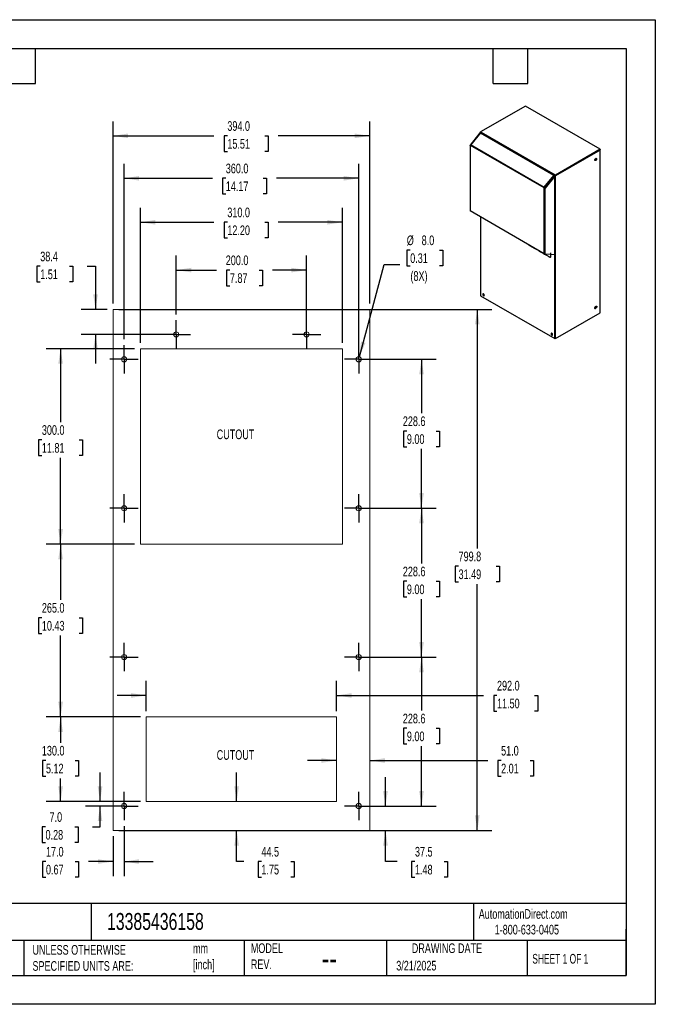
# Model space of a CAD drawing. Header units: millimetres. Extents: x 0 to 1956, y 0 to 1511.
# Tile 2 of 2: x 980 to 1956, y 0 to 1511. Entities that reach past the tile are written whole.
import ezdxf

# ---------------------------------------------------------------- set-up
doc = ezdxf.new("R2010")
doc.units = ezdxf.units.MM
doc.header["$LTSCALE"] = 7
doc.linetypes.add('CENTERX2', pattern=[20.32, 12.7, -2.54, 2.54, -2.54])
doc.layers.add('CENTER', color=40, linetype='CENTERX2')
doc.layers.add('DIMENSIONS', color=140, linetype='Continuous', lineweight=25)
doc.layers.add('TEXT', color=140, linetype='Continuous', lineweight=25)
doc.styles.add('SLDTEXTSTYLE0', font='TXT', dxfattribs={"width": 0.7})
doc.styles.add('SLDTEXTSTYLE1', font='TXT', dxfattribs={"width": 0.65})
doc.dimstyles.new('SLDDIMSTYLE0', dxfattribs={"dimtxt": 15.106055, "dimasz": 23.114, "dimexe": 0, "dimexo": 0.0625, "dimgap": 3.776514, "dimtad": 0, "dimtih": 1, "dimtoh": 1, "dimdec": 1, "dimrnd": 1e-09, "dimzin": 12, "dimdsep": 46, "dimtxsty": 'SLDTEXTSTYLE0', "dimsah": 1, "dimcen": 0.09, "dimadec": 0, "dimazin": 3, "dimtfac": 1, "dimtdec": 1, "dimtofl": 0, "dimtmove": 0, "dimatfit": 3, "dimfxl": 0, "dimfrac": 2, "dimtolj": 1, "dimtzin": 12, "dimarcsym": 0})
doc.dimstyles.new('SLDDIMSTYLE1', dxfattribs={"dimtxt": 15.106055, "dimasz": 23.114, "dimexe": 0, "dimexo": 0.0625, "dimgap": 3.776514, "dimtad": 0, "dimtih": 1, "dimtoh": 1, "dimdec": 1, "dimrnd": 1e-09, "dimzin": 4, "dimdsep": 46, "dimtxsty": 'SLDTEXTSTYLE0', "dimsah": 1, "dimcen": 0.09, "dimadec": 0, "dimazin": 1, "dimtfac": 1, "dimtdec": 1, "dimtofl": 0, "dimtmove": 0, "dimatfit": 3, "dimfxl": 0, "dimfrac": 2, "dimtolj": 1, "dimtzin": 12, "dimarcsym": 0})
doc.dimstyles.new('SLDDIMSTYLE2', dxfattribs={"dimtxt": 15.106055, "dimasz": 23.114, "dimexe": 0, "dimexo": 0.0625, "dimgap": 3.776514, "dimtad": 0, "dimtih": 1, "dimtoh": 1, "dimdec": 1, "dimrnd": 1e-09, "dimzin": 4, "dimdsep": 46, "dimtxsty": 'SLDTEXTSTYLE0', "dimsah": 1, "dimcen": 0, "dimadec": 0, "dimazin": 1, "dimtfac": 1, "dimtdec": 1, "dimtofl": 0, "dimtmove": 0, "dimatfit": 3, "dimfxl": 0, "dimfrac": 2, "dimtolj": 1, "dimtzin": 12, "dimarcsym": 0})
doc.dimstyles.new('SLDDIMSTYLE3', dxfattribs={"dimtxt": 15.106055, "dimasz": 23.114, "dimexe": 0, "dimexo": 0.0625, "dimgap": 3.776514, "dimtad": 0, "dimtih": 1, "dimtoh": 1, "dimdec": 1, "dimrnd": 1e-09, "dimzin": 12, "dimdsep": 46, "dimtxsty": 'SLDTEXTSTYLE0', "dimsah": 1, "dimcen": 0.09, "dimadec": 0, "dimazin": 3, "dimtfac": 1, "dimtdec": 1, "dimtmove": 0, "dimatfit": 0, "dimfxl": 0, "dimfrac": 2, "dimtolj": 1, "dimtzin": 12, "dimarcsym": 0})
doc.dimstyles.new('SLDDIMSTYLE4', dxfattribs={"dimtxt": 15.106055, "dimasz": 23.114, "dimexe": 0, "dimexo": 0.0625, "dimgap": 3.776514, "dimtad": 0, "dimtih": 1, "dimtoh": 1, "dimdec": 1, "dimrnd": 1e-09, "dimzin": 4, "dimdsep": 46, "dimtxsty": 'SLDTEXTSTYLE0', "dimsah": 1, "dimcen": 0.09, "dimadec": 0, "dimazin": 1, "dimtfac": 1, "dimtdec": 1, "dimtmove": 0, "dimatfit": 0, "dimfxl": 0, "dimfrac": 2, "dimtolj": 1, "dimtzin": 12, "dimarcsym": 0})

# ---------------------------------------------------------------- blocks, each defined once
blk = doc.blocks.new('_D')
at = {"layer": 'DIMENSIONS'}
for p, q in [((1132.5, 1066.6), (1704.9, 1066.6)), ((1682.7, 1066.6), (1682.7, 699.8)), ((1653.9, 672.4), (1648.9, 672.4)), ((1648.9, 672.4), (1648.9, 648.4)), ((1711.4, 672.4), (1716.5, 672.4)), ((1716.5, 672.4), (1716.5, 648.4)), ((1648.9, 648.4), (1653.9, 648.4)), ((1682.7, 266.8), (1682.7, 645)), ((1716.5, 648.4), (1711.4, 648.4)), ((1132.5, 266.8), (1704.9, 266.8))]:
    blk.add_line(p, q, dxfattribs=at)
for points in [[(1682.7, 1066.6), (1679.1, 1043.5), (1686.2, 1043.5)], [(1682.7, 266.8), (1686.2, 289.9), (1679.1, 289.9)]]:
    blk.add_solid(points, dxfattribs=at)
at = {"layer": 'DIMENSIONS', "char_height": 14.82, "attachment_point": 1, "style": 'SLDTEXTSTYLE0'}
for s, insert in [('799.8', (1653.9, 694.9)), ('31.49', (1653.9, 667.5))]:
    blk.add_mtext(s, dxfattribs=dict(at, insert=insert))
blk = doc.blocks.new('_D_1')
at = {"layer": 'DIMENSIONS'}
for p, q in [((1123.7, 1075.5), (1123.7, 1355.3)), ((1517.7, 1075.5), (1517.7, 1355.3)), ((1123.7, 1333), (1278.6, 1333)), ((1299.1, 1333), (1294, 1333)), ((1294, 1333), (1294, 1309)), ((1356.6, 1333), (1361.6, 1333)), ((1361.6, 1333), (1361.6, 1309)), ((1517.7, 1333), (1377, 1333)), ((1294, 1309), (1299.1, 1309)), ((1361.6, 1309), (1356.6, 1309))]:
    blk.add_line(p, q, dxfattribs=at)
for points in [[(1123.7, 1333), (1146.8, 1329.5), (1146.8, 1336.6)], [(1517.7, 1333), (1494.5, 1336.6), (1494.5, 1329.5)]]:
    blk.add_solid(points, dxfattribs=at)
at = {"layer": 'DIMENSIONS', "char_height": 14.82, "attachment_point": 1, "style": 'SLDTEXTSTYLE0'}
for s, insert in [('394.0', (1299.1, 1355.5)), ('15.51', (1299.1, 1328.1))]:
    blk.add_mtext(s, dxfattribs=dict(at, insert=insert))
blk = doc.blocks.new('_D_2')
at = {"layer": 'DIMENSIONS'}
for p, q in [((1165.7, 1015.2), (1165.7, 1222.6)), ((1475.7, 1015.2), (1475.7, 1222.6)), ((1165.7, 1200.4), (1278.6, 1200.4)), ((1299.1, 1200.4), (1294, 1200.4)), ((1294, 1200.4), (1294, 1176.4)), ((1356.6, 1200.4), (1361.6, 1200.4)), ((1361.6, 1200.4), (1361.6, 1176.4)), ((1475.7, 1200.4), (1377, 1200.4)), ((1294, 1176.4), (1299.1, 1176.4)), ((1361.6, 1176.4), (1356.6, 1176.4))]:
    blk.add_line(p, q, dxfattribs=at)
for points in [[(1165.7, 1200.4), (1188.8, 1196.8), (1188.8, 1204)], [(1475.7, 1200.4), (1452.5, 1204), (1452.5, 1196.8)]]:
    blk.add_solid(points, dxfattribs=at)
at = {"layer": 'DIMENSIONS', "char_height": 14.82, "attachment_point": 1, "style": 'SLDTEXTSTYLE0'}
for s, insert in [('310.0', (1299.1, 1222.9)), ('12.20', (1299.1, 1195.5))]:
    blk.add_mtext(s, dxfattribs=dict(at, insert=insert))
blk = doc.blocks.new('_D_3')
at = {"layer": 'DIMENSIONS'}
for p, q in [((1579.7, 1157.6), (1574.6, 1157.6)), ((1574.6, 1157.6), (1574.6, 1133.6)), ((1624.5, 1157.6), (1629.6, 1157.6)), ((1629.6, 1157.6), (1629.6, 1133.6)), ((1501.7, 994), (1539.7, 1135.6)), ((1539.7, 1135.6), (1564, 1135.6)), ((1574.6, 1133.6), (1579.7, 1133.6)), ((1629.6, 1133.6), (1624.5, 1133.6))]:
    blk.add_line(p, q, dxfattribs=at)
blk.add_solid([(1501.7, 994), (1511.1, 1015.4), (1504.2, 1017.2)], dxfattribs=at)
at = {"layer": 'DIMENSIONS', "char_height": 14.82, "attachment_point": 1, "style": 'SLDTEXTSTYLE0'}
for s, insert in [('%%c', (1574.5, 1180.1)), ('8.0', (1597.3, 1180.1)), ('0.31', (1579.7, 1152.7)), ('(8X)', (1580.1, 1125.3))]:
    blk.add_mtext(s, dxfattribs=dict(at, insert=insert))
blk = doc.blocks.new('_D_4')
at = {"layer": 'DIMENSIONS'}
for p, q in [((1541.8, 304.3), (1541.8, 348.8)), ((1509.5, 304.3), (1564, 304.3)), ((1526.5, 266.8), (1564, 266.8)), ((1541.8, 219.1), (1541.8, 266.8)), ((1559.8, 219.1), (1541.8, 219.1)), ((1587, 219.1), (1581.9, 219.1)), ((1581.9, 219.1), (1581.9, 195.1)), ((1631.9, 219.1), (1637, 219.1)), ((1637, 219.1), (1637, 195.1)), ((1581.9, 195.1), (1587, 195.1)), ((1637, 195.1), (1631.9, 195.1))]:
    blk.add_line(p, q, dxfattribs=at)
for points in [[(1541.8, 304.3), (1545.3, 327.4), (1538.2, 327.4)], [(1541.8, 266.8), (1538.2, 243.7), (1545.3, 243.7)]]:
    blk.add_solid(points, dxfattribs=at)
at = {"layer": 'DIMENSIONS', "char_height": 14.82, "attachment_point": 1, "style": 'SLDTEXTSTYLE0'}
for s, insert in [('37.5', (1587, 241.6)), ('1.48', (1587, 214.2))]:
    blk.add_mtext(s, dxfattribs=dict(at, insert=insert))
blk = doc.blocks.new('_D_5')
at = {"layer": 'DIMENSIONS'}
for p, q in [((1509.5, 532.9), (1619.3, 532.9)), ((1597.1, 532.9), (1597.1, 451)), ((1574.6, 423.7), (1569.6, 423.7)), ((1569.6, 423.7), (1569.6, 399.6)), ((1619.5, 423.7), (1624.6, 423.7)), ((1624.6, 423.7), (1624.6, 399.6)), ((1569.6, 399.6), (1574.6, 399.6)), ((1597.1, 304.3), (1597.1, 396.3)), ((1624.6, 399.6), (1619.5, 399.6)), ((1509.5, 304.3), (1619.3, 304.3))]:
    blk.add_line(p, q, dxfattribs=at)
for points in [[(1597.1, 532.9), (1593.5, 509.8), (1600.6, 509.8)], [(1597.1, 304.3), (1600.6, 327.4), (1593.5, 327.4)]]:
    blk.add_solid(points, dxfattribs=at)
at = {"layer": 'DIMENSIONS', "char_height": 14.82, "attachment_point": 1, "style": 'SLDTEXTSTYLE0'}
for s, insert in [('228.6', (1568.4, 446.1)), ('9.00', (1574.6, 418.7))]:
    blk.add_mtext(s, dxfattribs=dict(at, insert=insert))
blk = doc.blocks.new('_D_6')
at = {"layer": 'DIMENSIONS'}
for p, q in [((1509.5, 761.5), (1619.3, 761.5)), ((1597.1, 761.5), (1597.1, 676.7)), ((1574.6, 649.3), (1569.6, 649.3)), ((1569.6, 649.3), (1569.6, 625.3)), ((1619.5, 649.3), (1624.6, 649.3)), ((1624.6, 649.3), (1624.6, 625.3)), ((1569.6, 625.3), (1574.6, 625.3)), ((1597.1, 532.9), (1597.1, 621.9)), ((1624.6, 625.3), (1619.5, 625.3)), ((1509.5, 532.9), (1619.3, 532.9))]:
    blk.add_line(p, q, dxfattribs=at)
for points in [[(1597.1, 761.5), (1593.5, 738.4), (1600.6, 738.4)], [(1597.1, 532.9), (1600.6, 556), (1593.5, 556)]]:
    blk.add_solid(points, dxfattribs=at)
at = {"layer": 'DIMENSIONS', "char_height": 14.82, "attachment_point": 1, "style": 'SLDTEXTSTYLE0'}
for s, insert in [('228.6', (1568.4, 671.8)), ('9.00', (1574.6, 644.4))]:
    blk.add_mtext(s, dxfattribs=dict(at, insert=insert))
blk = doc.blocks.new('_D_7')
at = {"layer": 'DIMENSIONS'}
for p, q in [((1509.5, 990.1), (1619.3, 990.1)), ((1597.1, 990.1), (1597.1, 907.3)), ((1574.6, 879.9), (1569.6, 879.9)), ((1569.6, 879.9), (1569.6, 855.9)), ((1619.5, 879.9), (1624.6, 879.9)), ((1624.6, 879.9), (1624.6, 855.9)), ((1569.6, 855.9), (1574.6, 855.9)), ((1597.1, 761.5), (1597.1, 852.5)), ((1624.6, 855.9), (1619.5, 855.9)), ((1509.5, 761.5), (1619.3, 761.5))]:
    blk.add_line(p, q, dxfattribs=at)
for points in [[(1597.1, 990.1), (1593.5, 967), (1600.6, 967)], [(1597.1, 761.5), (1600.6, 784.6), (1593.5, 784.6)]]:
    blk.add_solid(points, dxfattribs=at)
at = {"layer": 'DIMENSIONS', "char_height": 14.82, "attachment_point": 1, "style": 'SLDTEXTSTYLE0'}
for s, insert in [('228.6', (1568.4, 902.4)), ('9.00', (1574.6, 875))]:
    blk.add_mtext(s, dxfattribs=dict(at, insert=insert))
blk = doc.blocks.new('_D_8')
at = {"layer": 'DIMENSIONS'}
for p, q in [((1012, 1132.8), (1006.9, 1132.8)), ((1006.9, 1132.8), (1006.9, 1108.8)), ((1056.9, 1132.8), (1061.9, 1132.8)), ((1061.9, 1132.8), (1061.9, 1108.8)), ((1084.1, 1132.8), (1096.8, 1132.8)), ((1096.8, 1132.8), (1096.8, 1066.6)), ((1006.9, 1108.8), (1012, 1108.8)), ((1061.9, 1108.8), (1056.9, 1108.8)), ((1114.8, 1066.6), (1074.6, 1066.6)), ((1211.8, 1028.2), (1074.6, 1028.2)), ((1096.8, 1028.2), (1096.8, 983.8))]:
    blk.add_line(p, q, dxfattribs=at)
for points in [[(1096.8, 1066.6), (1100.4, 1089.7), (1093.3, 1089.7)], [(1096.8, 1028.2), (1093.3, 1005.1), (1100.4, 1005.1)]]:
    blk.add_solid(points, dxfattribs=at)
at = {"layer": 'DIMENSIONS', "char_height": 14.82, "attachment_point": 1, "style": 'SLDTEXTSTYLE0'}
for s, insert in [('38.4', (1012, 1155.3)), ('1.51', (1012, 1127.9))]:
    blk.add_mtext(s, dxfattribs=dict(at, insert=insert))
blk = doc.blocks.new('_D_9')
at = {"layer": 'DIMENSIONS'}
for p, q in [((1156.8, 1006.3), (1021, 1006.3)), ((1043.2, 1006.3), (1043.2, 893.8)), ((1014.5, 866.4), (1009.4, 866.4)), ((1009.4, 866.4), (1009.4, 842.4)), ((1071.9, 866.4), (1077, 866.4)), ((1077, 866.4), (1077, 842.4)), ((1009.4, 842.4), (1014.5, 842.4)), ((1043.2, 706.3), (1043.2, 839)), ((1077, 842.4), (1071.9, 842.4)), ((1156.8, 706.3), (1021, 706.3))]:
    blk.add_line(p, q, dxfattribs=at)
for points in [[(1043.2, 1006.3), (1039.7, 983.2), (1046.8, 983.2)], [(1043.2, 706.3), (1046.8, 729.4), (1039.7, 729.4)]]:
    blk.add_solid(points, dxfattribs=at)
at = {"layer": 'DIMENSIONS', "char_height": 14.82, "attachment_point": 1, "style": 'SLDTEXTSTYLE0'}
for s, insert in [('300.0', (1014.5, 888.9)), ('11.81', (1014.5, 861.5))]:
    blk.add_mtext(s, dxfattribs=dict(at, insert=insert))
blk = doc.blocks.new('_D_10')
at = {"layer": 'DIMENSIONS'}
for p, q in [((1156.8, 706.3), (1021, 706.3)), ((1043.2, 706.3), (1043.2, 620.8)), ((1014.5, 593.4), (1009.4, 593.4)), ((1009.4, 593.4), (1009.4, 569.4)), ((1071.9, 593.4), (1077, 593.4)), ((1077, 593.4), (1077, 569.4)), ((1009.4, 569.4), (1014.5, 569.4)), ((1043.2, 441.3), (1043.2, 566)), ((1077, 569.4), (1071.9, 569.4)), ((1165.8, 441.3), (1021, 441.3))]:
    blk.add_line(p, q, dxfattribs=at)
for points in [[(1043.2, 706.3), (1039.7, 683.2), (1046.8, 683.2)], [(1043.2, 441.3), (1046.8, 464.4), (1039.7, 464.4)]]:
    blk.add_solid(points, dxfattribs=at)
at = {"layer": 'DIMENSIONS', "char_height": 14.82, "attachment_point": 1, "style": 'SLDTEXTSTYLE0'}
for s, insert in [('265.0', (1014.5, 615.9)), ('10.43', (1014.5, 588.5))]:
    blk.add_mtext(s, dxfattribs=dict(at, insert=insert))
blk = doc.blocks.new('_D_11')
at = {"layer": 'DIMENSIONS'}
for p, q in [((1165.8, 441.3), (1021, 441.3)), ((1043.2, 441.3), (1043.2, 401.6)), ((1020.8, 374.2), (1015.7, 374.2)), ((1015.7, 374.2), (1015.7, 350.2)), ((1065.7, 374.2), (1070.7, 374.2)), ((1070.7, 374.2), (1070.7, 350.2)), ((1015.7, 350.2), (1020.8, 350.2)), ((1070.7, 350.2), (1065.7, 350.2)), ((1043.2, 311.3), (1043.2, 346.8)), ((1165.8, 311.3), (1021, 311.3))]:
    blk.add_line(p, q, dxfattribs=at)
for points in [[(1043.2, 441.3), (1039.7, 418.2), (1046.8, 418.2)], [(1043.2, 311.3), (1046.8, 334.4), (1039.7, 334.4)]]:
    blk.add_solid(points, dxfattribs=at)
at = {"layer": 'DIMENSIONS', "char_height": 14.82, "attachment_point": 1, "style": 'SLDTEXTSTYLE0'}
for s, insert in [('130.0', (1014.5, 396.7)), ('5.12', (1020.8, 369.3))]:
    blk.add_mtext(s, dxfattribs=dict(at, insert=insert))
blk = doc.blocks.new('_D_12')
at = {"layer": 'DIMENSIONS'}
for p, q in [((1313.4, 311.3), (1313.4, 355.8)), ((1313.4, 219.1), (1313.4, 266.8)), ((1324.2, 219.1), (1313.4, 219.1)), ((1351.4, 219.1), (1346.3, 219.1)), ((1346.3, 219.1), (1346.3, 195.1)), ((1396.3, 219.1), (1401.4, 219.1)), ((1401.4, 219.1), (1401.4, 195.1)), ((1346.3, 195.1), (1351.4, 195.1)), ((1401.4, 195.1), (1396.3, 195.1))]:
    blk.add_line(p, q, dxfattribs=at)
for points in [[(1313.4, 311.3), (1316.9, 334.4), (1309.8, 334.4)], [(1313.4, 266.8), (1309.8, 243.7), (1316.9, 243.7)]]:
    blk.add_solid(points, dxfattribs=at)
at = {"layer": 'DIMENSIONS', "char_height": 14.82, "attachment_point": 1, "style": 'SLDTEXTSTYLE0'}
for s, insert in [('44.5', (1351.4, 241.6)), ('1.75', (1351.4, 214.2))]:
    blk.add_mtext(s, dxfattribs=dict(at, insert=insert))
blk = doc.blocks.new('_D_13')
at = {"layer": 'DIMENSIONS'}
for p, q in [((1466.7, 374.2), (1422.2, 374.2)), ((1517.7, 374.2), (1698.7, 374.2)), ((1719.2, 374.2), (1714.1, 374.2)), ((1714.1, 374.2), (1714.1, 350.2)), ((1764, 374.2), (1769.1, 374.2)), ((1769.1, 374.2), (1769.1, 350.2)), ((1714.1, 350.2), (1719.2, 350.2)), ((1769.1, 350.2), (1764, 350.2))]:
    blk.add_line(p, q, dxfattribs=at)
for points in [[(1466.7, 374.2), (1443.5, 377.8), (1443.5, 370.7)], [(1517.7, 374.2), (1540.8, 370.7), (1540.8, 377.8)]]:
    blk.add_solid(points, dxfattribs=at)
at = {"layer": 'DIMENSIONS', "char_height": 14.82, "attachment_point": 1, "style": 'SLDTEXTSTYLE0'}
for s, insert in [('51.0', (1719.2, 396.7)), ('2.01', (1719.2, 369.3))]:
    blk.add_mtext(s, dxfattribs=dict(at, insert=insert))
blk = doc.blocks.new('_D_14')
at = {"layer": 'DIMENSIONS'}
for p, q in [((1103.8, 311.3), (1103.8, 355.8)), ((1165.8, 311.3), (1081.6, 311.3)), ((1131.8, 304.3), (1081.6, 304.3)), ((1103.8, 272.5), (1103.8, 304.3)), ((1020.1, 272.5), (1015, 272.5)), ((1015, 272.5), (1015, 248.5)), ((1065, 272.5), (1070, 272.5)), ((1070, 272.5), (1070, 248.5)), ((1092.2, 272.5), (1103.8, 272.5)), ((1015, 248.5), (1020.1, 248.5)), ((1070, 248.5), (1065, 248.5))]:
    blk.add_line(p, q, dxfattribs=at)
for points in [[(1103.8, 311.3), (1107.3, 334.4), (1100.2, 334.4)], [(1103.8, 304.3), (1100.2, 281.2), (1107.3, 281.2)]]:
    blk.add_solid(points, dxfattribs=at)
at = {"layer": 'DIMENSIONS', "char_height": 14.82, "attachment_point": 1, "style": 'SLDTEXTSTYLE0'}
for s, insert in [('7.0', (1026.3, 294.9)), ('0.28', (1020.1, 267.6))]:
    blk.add_mtext(s, dxfattribs=dict(at, insert=insert))
blk = doc.blocks.new('_D_15')
at = {"layer": 'DIMENSIONS'}
for p, q in [((1174.7, 450.2), (1174.7, 496.3)), ((1466.7, 450.2), (1466.7, 496.3)), ((1174.7, 474.1), (1130.2, 474.1)), ((1466.7, 474.1), (1692.4, 474.1)), ((1712.9, 474.1), (1707.8, 474.1)), ((1707.8, 474.1), (1707.8, 450.1)), ((1770.3, 474.1), (1775.4, 474.1)), ((1775.4, 474.1), (1775.4, 450.1)), ((1707.8, 450.1), (1712.9, 450.1)), ((1775.4, 450.1), (1770.3, 450.1))]:
    blk.add_line(p, q, dxfattribs=at)
for points in [[(1174.7, 474.1), (1151.5, 477.6), (1151.5, 470.5)], [(1466.7, 474.1), (1489.8, 470.5), (1489.8, 477.6)]]:
    blk.add_solid(points, dxfattribs=at)
at = {"layer": 'DIMENSIONS', "char_height": 14.82, "attachment_point": 1, "style": 'SLDTEXTSTYLE0'}
for s, insert in [('292.0', (1712.9, 496.5)), ('11.50', (1712.9, 469.2))]:
    blk.add_mtext(s, dxfattribs=dict(at, insert=insert))
blk = doc.blocks.new('_D_16')
at = {"layer": 'DIMENSIONS'}
for p, q in [((1220.7, 1058.9), (1220.7, 1149.2)), ((1420.7, 1037.1), (1420.7, 1149.2)), ((1220.7, 1127), (1282.5, 1127)), ((1303, 1127), (1297.9, 1127)), ((1297.9, 1127), (1297.9, 1103)), ((1347.9, 1127), (1353, 1127)), ((1353, 1127), (1353, 1103)), ((1420.7, 1127), (1368.4, 1127)), ((1297.9, 1103), (1303, 1103)), ((1353, 1103), (1347.9, 1103))]:
    blk.add_line(p, q, dxfattribs=at)
for points in [[(1220.7, 1127), (1243.8, 1123.4), (1243.8, 1130.5)], [(1420.7, 1127), (1397.5, 1130.5), (1397.5, 1123.4)]]:
    blk.add_solid(points, dxfattribs=at)
at = {"layer": 'DIMENSIONS', "char_height": 14.82, "attachment_point": 1, "style": 'SLDTEXTSTYLE0'}
for s, insert in [('200.0', (1296.7, 1149.4)), ('7.87', (1303, 1122.1))]:
    blk.add_mtext(s, dxfattribs=dict(at, insert=insert))
blk = doc.blocks.new('_D_17')
at = {"layer": 'DIMENSIONS'}
for p, q in [((1140.7, 1020.8), (1140.7, 1290.1)), ((1500.7, 999), (1500.7, 1290.1)), ((1140.7, 1267.9), (1276.3, 1267.9)), ((1296.7, 1267.9), (1291.7, 1267.9)), ((1291.7, 1267.9), (1291.7, 1243.9)), ((1354.2, 1267.9), (1359.3, 1267.9)), ((1359.3, 1267.9), (1359.3, 1243.9)), ((1500.7, 1267.9), (1374.7, 1267.9)), ((1291.7, 1243.9), (1296.7, 1243.9)), ((1359.3, 1243.9), (1354.2, 1243.9))]:
    blk.add_line(p, q, dxfattribs=at)
for points in [[(1140.7, 1267.9), (1163.8, 1264.3), (1163.8, 1271.4)], [(1500.7, 1267.9), (1477.5, 1271.4), (1477.5, 1264.3)]]:
    blk.add_solid(points, dxfattribs=at)
at = {"layer": 'DIMENSIONS', "char_height": 14.82, "attachment_point": 1, "style": 'SLDTEXTSTYLE0'}
for s, insert in [('360.0', (1296.7, 1290.4)), ('14.17', (1296.7, 1263))]:
    blk.add_mtext(s, dxfattribs=dict(at, insert=insert))
blk = doc.blocks.new('_D_18')
at = {"layer": 'DIMENSIONS'}
for p, q in [((1140.7, 273.6), (1140.7, 196.9)), ((1123.7, 257.9), (1123.7, 196.9)), ((1020.8, 219.1), (1015.7, 219.1)), ((1015.7, 219.1), (1015.7, 195.1)), ((1065.7, 219.1), (1070.7, 219.1)), ((1070.7, 219.1), (1070.7, 195.1)), ((1123.7, 219.1), (1086.1, 219.1)), ((1140.7, 219.1), (1185.1, 219.1)), ((1015.7, 195.1), (1020.8, 195.1)), ((1070.7, 195.1), (1065.7, 195.1))]:
    blk.add_line(p, q, dxfattribs=at)
for points in [[(1123.7, 219.1), (1100.5, 222.7), (1100.5, 215.6)], [(1140.7, 219.1), (1163.8, 215.6), (1163.8, 222.7)]]:
    blk.add_solid(points, dxfattribs=at)
at = {"layer": 'DIMENSIONS', "char_height": 14.82, "attachment_point": 1, "style": 'SLDTEXTSTYLE0'}
for s, insert in [('17.0', (1020.8, 241.6)), ('0.67', (1020.8, 214.2))]:
    blk.add_mtext(s, dxfattribs=dict(at, insert=insert))
blk = doc.blocks.new('SW_CENTERMARKSYMBOL_0')
at = {"layer": 'CENTER', "color": 0}
for p, q in [((0, 17.78), (0, 21.78)), ((0, 0), (0, 17.78)), ((-17.78, 0), (-21.78, 0)), ((0, 0), (-17.78, 0)), ((0, 0), (0, -17.78)), ((0, 0), (17.78, 0)), ((17.78, 0), (21.78, 0)), ((0, -17.78), (0, -21.78))]:
    blk.add_line(p, q, dxfattribs=at)
blk = doc.blocks.new('SW_CENTERMARKSYMBOL_1')
at = {"layer": 'CENTER', "color": 0}
for p, q in [((0, 17.78), (0, 21.78)), ((0, 0), (0, 17.78)), ((-17.78, 0), (-21.78, 0)), ((0, 0), (-17.78, 0)), ((0, 0), (0, -17.78)), ((0, 0), (17.78, 0)), ((17.78, 0), (21.78, 0)), ((0, -17.78), (0, -21.78))]:
    blk.add_line(p, q, dxfattribs=at)
blk = doc.blocks.new('SW_CENTERMARKSYMBOL_2')
at = {"layer": 'CENTER', "color": 0}
for p, q in [((0, 17.78), (0, 21.78)), ((0, 0), (0, 17.78)), ((-17.78, 0), (-21.78, 0)), ((0, 0), (-17.78, 0)), ((0, 0), (0, -17.78)), ((0, 0), (17.78, 0)), ((17.78, 0), (21.78, 0)), ((0, -17.78), (0, -21.78))]:
    blk.add_line(p, q, dxfattribs=at)
blk = doc.blocks.new('SW_CENTERMARKSYMBOL_3')
at = {"layer": 'CENTER', "color": 0}
for p, q in [((0, 17.78), (0, 21.78)), ((0, 0), (0, 17.78)), ((-17.78, 0), (-21.78, 0)), ((0, 0), (-17.78, 0)), ((0, 0), (0, -17.78)), ((0, 0), (17.78, 0)), ((17.78, 0), (21.78, 0)), ((0, -17.78), (0, -21.78))]:
    blk.add_line(p, q, dxfattribs=at)
blk = doc.blocks.new('SW_CENTERMARKSYMBOL_4')
at = {"layer": 'CENTER', "color": 0}
for p, q in [((0, 17.78), (0, 21.78)), ((0, 0), (0, 17.78)), ((-17.78, 0), (-21.78, 0)), ((0, 0), (-17.78, 0)), ((0, 0), (0, -17.78)), ((0, 0), (17.78, 0)), ((17.78, 0), (21.78, 0)), ((0, -17.78), (0, -21.78))]:
    blk.add_line(p, q, dxfattribs=at)
blk = doc.blocks.new('SW_CENTERMARKSYMBOL_5')
at = {"layer": 'CENTER', "color": 0}
for p, q in [((0, 17.78), (0, 21.78)), ((0, 0), (0, 17.78)), ((-17.78, 0), (-21.78, 0)), ((0, 0), (-17.78, 0)), ((0, 0), (0, -17.78)), ((0, 0), (17.78, 0)), ((17.78, 0), (21.78, 0)), ((0, -17.78), (0, -21.78))]:
    blk.add_line(p, q, dxfattribs=at)
blk = doc.blocks.new('SW_CENTERMARKSYMBOL_6')
at = {"layer": 'CENTER', "color": 0}
for p, q in [((0, 17.78), (0, 21.78)), ((0, 0), (0, 17.78)), ((-17.78, 0), (-21.78, 0)), ((0, 0), (-17.78, 0)), ((0, 0), (0, -17.78)), ((0, 0), (17.78, 0)), ((17.78, 0), (21.78, 0)), ((0, -17.78), (0, -21.78))]:
    blk.add_line(p, q, dxfattribs=at)
blk = doc.blocks.new('SW_CENTERMARKSYMBOL_7')
at = {"layer": 'CENTER', "color": 0}
for p, q in [((0, 17.78), (0, 21.78)), ((0, 0), (0, 17.78)), ((-17.78, 0), (-21.78, 0)), ((0, 0), (-17.78, 0)), ((0, 0), (0, -17.78)), ((0, 0), (17.78, 0)), ((17.78, 0), (21.78, 0)), ((0, -17.78), (0, -21.78))]:
    blk.add_line(p, q, dxfattribs=at)
blk = doc.blocks.new('SW_CENTERMARKSYMBOL_8')
at = {"layer": 'CENTER', "color": 0}
for p, q in [((0, 17.78), (0, 21.78)), ((0, 0), (0, 17.78)), ((-17.78, 0), (-21.78, 0)), ((0, 0), (-17.78, 0)), ((0, 0), (0, -17.78)), ((0, 0), (17.78, 0)), ((17.78, 0), (21.78, 0)), ((0, -17.78), (0, -21.78))]:
    blk.add_line(p, q, dxfattribs=at)
blk = doc.blocks.new('SW_CENTERMARKSYMBOL_9')
at = {"layer": 'CENTER', "color": 0}
for p, q in [((0, 17.78), (0, 21.78)), ((0, 0), (0, 17.78)), ((-17.78, 0), (-21.78, 0)), ((0, 0), (-17.78, 0)), ((0, 0), (0, -17.78)), ((0, 0), (17.78, 0)), ((17.78, 0), (21.78, 0)), ((0, -17.78), (0, -21.78))]:
    blk.add_line(p, q, dxfattribs=at)

msp = doc.modelspace()

# ---------------------------------------------------------------- linework, layer by layer
at = {"color": 7, "linetype": 'Continuous'}
for p, q in [((0.02, 1511.32), (1955.82, 1511.32)), ((1955.82, 1511.32), (1955.82, 0.02)), ((1955.82, 0.02), (0.02, 0.02))]:
    msp.add_line(p, q, dxfattribs=at)
for p, q in [((1756.43, 1378.79), (1687.82, 1339.18)), ((1871.44, 1312.39), (1756.43, 1378.79)), ((1686.67, 1337.42), (1671.77, 1318.88)), ((1687.02, 1337.5), (1672.44, 1319.37)), ((1687.42, 1337.48), (1672.66, 1319.12)), ((1686.67, 1337.42), (1686.86, 1337.31)), ((1687.42, 1337.48), (1687.59, 1337.39)), ((1687.59, 1337.39), (1687.5, 1337.27)), ((1799.88, 1272.39), (1687.5, 1337.27)), ((1687.58, 1337.53), (1687.58, 1337.39)), ((1687.59, 1337.38), (1687.59, 1337.39)), ((1687.82, 1339.18), (1688.39, 1338.85)), ((1687.82, 1338.77), (1687.82, 1339.18)), ((1687.82, 1338.77), (1688.11, 1338.6)), ((1687.82, 1337.85), (1801.67, 1272.12)), ((1687.82, 1337.85), (1687.82, 1337.54)), ((1800.56, 1272.68), (1688.18, 1337.56)), ((1688.39, 1338.85), (1802.25, 1273.12)), ((1671.54, 1318.48), (1671.54, 1218.05)), ((1672.09, 1318.7), (1671.77, 1318.88)), ((1672.02, 1318.23), (1671.77, 1318.08)), ((1671.77, 1318.08), (1671.77, 1217.8)), ((1671.77, 1318.08), (1672.02, 1317.94)), ((1785.2, 1253.03), (1672.02, 1318.37)), ((1672.02, 1318.37), (1672.02, 1317.94)), ((1672.43, 1319.25), (1672.3, 1319.09)), ((1785.48, 1253.76), (1672.3, 1319.09)), ((1672.43, 1319.25), (1672.66, 1319.12)), ((1672.55, 1319.24), (1672.52, 1319.2)), ((1871.44, 1312.39), (1802.83, 1272.79)), ((1871.44, 1311.99), (1802.83, 1272.38)), ((1871.44, 1311.07), (1802.83, 1271.47)), ((1871.44, 1312.39), (1871.44, 1311.99)), ((1871.44, 1061.34), (1871.44, 1311.07)), ((1865.84, 1297.55), (1865.48, 1297.75)), ((1785.38, 1254.05), (1800.14, 1272.41)), ((1801.14, 1271.34), (1786.24, 1252.8)), ((1786.42, 1253.57), (1800.87, 1271.55)), ((1801.48, 1271.14), (1786.58, 1252.61)), ((1799.97, 1272.51), (1799.88, 1272.39)), ((1799.97, 1272.51), (1800.14, 1272.41)), ((1800.42, 1272.14), (1800.73, 1272.32)), ((1800.73, 1272.32), (1800.73, 1271.79)), ((1800.87, 1271), (1800.87, 1271.55)), ((1801.48, 1271.14), (1801.14, 1271.34)), ((1801.48, 1267.02), (1801.48, 1271.14)), ((1802.03, 1272.33), (1801.67, 1272.12)), ((1801.67, 1271.47), (1801.67, 1272.12)), ((1802.03, 1271.67), (1801.67, 1271.47)), ((1801.67, 1267.48), (1801.67, 1271.47)), ((1802.03, 1271.67), (1802.03, 1272.33)), ((1802.47, 1271.67), (1802.03, 1271.93)), ((1802.25, 1273.12), (1802.83, 1272.79)), ((1802.25, 1272.71), (1802.25, 1273.12)), ((1802.25, 1272.71), (1802.83, 1272.38)), ((1802.47, 1272.18), (1802.47, 1272.58)), ((1802.47, 1271.67), (1802.83, 1271.47)), ((1802.83, 1272.79), (1802.83, 1272.38)), ((1802.83, 1021.74), (1802.83, 1271.47)), ((1801.48, 1150.69), (1801.48, 1267.02)), ((1801.71, 1151.02), (1801.71, 1267.35)), ((1785.53, 1253.23), (1785.2, 1253.03)), ((1785.2, 1253.03), (1785.2, 1252.6)), ((1785.53, 1252.79), (1785.2, 1252.6)), ((1785.45, 1252.46), (1785.2, 1252.6)), ((1785.61, 1253.92), (1785.38, 1254.05)), ((1785.78, 1252.65), (1785.45, 1252.46)), ((1785.45, 1152.18), (1785.45, 1252.46)), ((1785.61, 1253.92), (1785.48, 1253.76)), ((1785.48, 1253.76), (1785.65, 1253.52)), ((1785.53, 1253.23), (1785.53, 1252.79)), ((1785.78, 1252.65), (1785.53, 1252.79)), ((1785.77, 1253.68), (1785.61, 1253.92)), ((1785.77, 1253.68), (1785.65, 1253.52)), ((1786.24, 1252.8), (1786.58, 1252.61)), ((1786.42, 1253.57), (1786.98, 1253.72)), ((1786.58, 1152.02), (1786.58, 1252.61)), ((1785.45, 1152.18), (1671.77, 1217.8)), ((1687.58, 1208.68), (1687.58, 1087.8)), ((1687.82, 1208.54), (1687.82, 1087.46)), ((1786.58, 1152.02), (1801.48, 1150.69)), ((1795.64, 1147.94), (1795.64, 1151.21)), ((1801.67, 1021.74), (1801.67, 1150.88)), ((1794.92, 1146.83), (1795.21, 1147)), ((1795.64, 1147.94), (1795.35, 1147.77)), ((1691.53, 1089.83), (1691.17, 1089.63)), ((1687.82, 1087.46), (1801.67, 1021.74)), ((1802.83, 1021.74), (1871.44, 1061.34)), ((1864.61, 1069.12), (1863.46, 1068.46)), ((1863.81, 1068.25), (1863.46, 1068.46)), ((1863.81, 1070.92), (1864.97, 1071.58)), ((1864.97, 1068.92), (1863.81, 1068.25)), ((1864.97, 1068.92), (1864.61, 1069.12)), ((1796.34, 1029.32), (1795.99, 1029.12))]:
    msp.add_line(p, q)
at = {"color": 179, "linetype": 'Continuous', "lineweight": 18}
for p, q in [((1123.66, 266.8), (1123.66, 1066.6)), ((1123.66, 1066.6), (1517.66, 1066.6)), ((1517.66, 1066.6), (1517.66, 266.8)), ((1165.66, 706.3), (1165.66, 1006.3)), ((1165.66, 1006.3), (1475.66, 1006.3)), ((1475.66, 706.3), (1475.66, 1006.3)), ((1165.66, 706.3), (1475.66, 706.3)), ((1174.66, 311.3), (1174.66, 441.3)), ((1174.66, 441.3), (1466.66, 441.3)), ((1466.66, 311.3), (1466.66, 441.3)), ((1174.66, 311.3), (1466.66, 311.3)), ((1123.66, 266.8), (1517.66, 266.8))]:
    msp.add_line(p, q, dxfattribs=at)
at = {"flags": 128}
for points in [[(1687.59, 1337.38), (1687.72, 1337.49), (1687.86, 1337.56), (1687.99, 1337.6), (1688.1, 1337.59), (1688.18, 1337.56)], [(1863.06, 1295.95), (1863.12, 1296.43), (1863.28, 1296.94), (1863.54, 1297.43), (1863.87, 1297.87), (1864.25, 1298.22), (1864.65, 1298.45), (1865.02, 1298.54), (1865.36, 1298.48), (1865.62, 1298.29), (1865.78, 1297.97), (1865.84, 1297.55)], [(1865.84, 1297.55), (1865.78, 1297.07), (1865.62, 1296.56), (1865.36, 1296.06), (1865.02, 1295.62), (1864.65, 1295.28), (1864.25, 1295.05), (1863.87, 1294.96), (1863.54, 1295.01), (1863.28, 1295.21), (1863.12, 1295.53), (1863.06, 1295.95)], [(1865.48, 1297.75), (1865.43, 1297.27), (1865.26, 1296.76), (1865, 1296.27), (1864.67, 1295.83), (1864.29, 1295.48), (1863.9, 1295.25), (1863.52, 1295.16), (1863.31, 1295.18)], [(1800.73, 1272.32), (1800.71, 1272.46), (1800.66, 1272.58), (1800.59, 1272.66), (1800.49, 1272.71), (1800.37, 1272.72), (1800.24, 1272.68), (1800.11, 1272.61), (1799.98, 1272.5)], [(1693.5, 1088.28), (1693.44, 1088.73), (1693.28, 1089.2), (1693.02, 1089.65), (1692.7, 1090.03), (1692.34, 1090.3), (1691.98, 1090.44), (1691.65, 1090.44), (1691.39, 1090.29), (1691.23, 1090.01), (1691.17, 1089.63)], [(1691.17, 1089.63), (1691.23, 1089.18), (1691.39, 1088.71), (1691.65, 1088.26), (1691.98, 1087.89), (1692.34, 1087.61), (1692.7, 1087.47), (1693.02, 1087.47), (1693.28, 1087.62), (1693.44, 1087.9), (1693.5, 1088.28)], [(1691.71, 1090.45), (1691.58, 1090.22), (1691.53, 1089.83)], [(1691.53, 1089.83), (1691.58, 1089.38), (1691.75, 1088.91), (1692.01, 1088.47), (1692.33, 1088.09), (1692.69, 1087.82), (1693.05, 1087.67), (1693.32, 1087.67)], [(1865.59, 1071.73), (1865.71, 1071.5), (1865.77, 1071.12), (1865.71, 1070.68), (1865.55, 1070.21), (1865.29, 1069.77), (1864.97, 1069.39), (1864.61, 1069.12)], [(1864.97, 1071.58), (1865.32, 1071.72), (1865.64, 1071.72), (1865.9, 1071.57), (1866.06, 1071.3), (1866.12, 1070.92), (1866.06, 1070.47), (1865.9, 1070.01), (1865.64, 1069.56), (1865.32, 1069.19), (1864.97, 1068.92)], [(1798.32, 1027.77), (1798.26, 1028.22), (1798.1, 1028.69), (1797.84, 1029.14), (1797.51, 1029.52), (1797.15, 1029.79), (1796.8, 1029.93), (1796.47, 1029.93), (1796.21, 1029.78), (1796.05, 1029.5), (1795.99, 1029.12)], [(1795.99, 1029.12), (1796.05, 1028.67), (1796.21, 1028.2), (1796.47, 1027.75), (1796.8, 1027.38), (1797.15, 1027.1), (1797.51, 1026.96), (1797.84, 1026.96), (1798.1, 1027.11), (1798.26, 1027.39), (1798.32, 1027.77)], [(1796.53, 1029.94), (1796.4, 1029.71), (1796.34, 1029.32)], [(1796.34, 1029.32), (1796.4, 1028.87), (1796.57, 1028.4), (1796.82, 1027.96), (1797.15, 1027.58), (1797.51, 1027.31), (1797.87, 1027.16), (1798.14, 1027.16)]]:
    msp.add_lwpolyline(points, dxfattribs=at)
at = {"color": 179, "linetype": 'Continuous', "lineweight": 18}
msp.add_circle((1140.66, 304.3), 4, dxfattribs=at)
for centre, radius, start, end in [((1688.44, 1336.52), 1.21, 134.44471, 141.27724), ((1687.94, 1337.53), 0.355, 110.50707, 201.31181), ((1689.07, 1337.79), 1.25, 122.60548, 177.39452), ((1673.24, 1318.31), 1.22, 140.22793, 177.36071), ((1870.19, 1311.02), 1.25, 2.675, 39.9275), ((1864.43, 1297.84), 1.06, 355.30769, 40.15855), ((1802.92, 1272.06), 1.25, 122.60548, 177.39452), ((1802.25, 1272.58), 1.25, 242.60967, 297.39033), ((1802.51, 1272.3), 0.482, 122.60548, 177.39452), ((1802.25, 1272.1), 0.482, 242.60967, 297.39033), ((1801.35, 1267.35), 0.347, 290.78342, 69.21658), ((1786.42, 1252.98), 1.22, 140.22793, 177.36071), ((1786.03, 1253.2), 0.498, 140.22793, 177.36071), ((1801.31, 1151.05), 0.4, 294.37466, 354.3052), ((1794.63, 1147.83), 1.01, 305.01333, 6.29885), ((1687.99, 1087.84), 0.409, 185.6948, 245.62534), ((1863.36, 1068.8), 0.713, 170.78596, 309.20329), ((1865.16, 1068.8), 2.51, 122.60548, 177.39452), ((1862.94, 1069.26), 0.96, 264.1516, 302.93468), ((1802.25, 1022.85), 1.25, 242.60967, 297.39033)]:
    msp.add_arc(centre, radius, start, end)
for points, knots in [([(1687.03, 1337.49), (1687.03, 1337.5), (1687.06, 1337.55), (1687.19, 1337.55), (1687.34, 1337.51), (1687.42, 1337.48)], [0, 0, 0, 0, 0.1631963, 0.5815981, 1, 1, 1, 1]), ([(1671.77, 1318.08), (1671.7, 1318.14), (1671.64, 1318.2), (1671.56, 1318.34), (1671.54, 1318.41), (1671.54, 1318.55), (1671.56, 1318.63), (1671.64, 1318.76), (1671.7, 1318.83), (1671.77, 1318.88)], [0, 0, 0, 0, 0.25, 0.25, 0.5, 0.5, 0.75, 0.75, 1, 1, 1, 1]), ([(1672.08, 1318.65), (1672.06, 1318.63), (1672.02, 1318.58), (1672, 1318.49), (1672.02, 1318.43), (1672.03, 1318.41)], [0, 0, 0, 0, 0.271985, 0.703584, 1, 1, 1, 1]), ([(1672.66, 1319.12), (1672.61, 1319.18), (1672.5, 1319.29), (1672.43, 1319.36), (1672.45, 1319.36), (1672.45, 1319.36)], [0, 0, 0, 0, 0.41840186, 0.83680371, 1, 1, 1, 1]), ([(1672.52, 1319.27), (1672.56, 1319.23), (1672.61, 1319.18), (1672.64, 1319.13), (1672.65, 1319.13)], [0, 0, 0, 0, 0.9477128, 1, 1, 1, 1]), ([(1800.87, 1271.55), (1800.84, 1271.61), (1800.8, 1271.68), (1800.7, 1271.84), (1800.63, 1271.92), (1800.49, 1272.07), (1800.42, 1272.15), (1800.28, 1272.29), (1800.21, 1272.36), (1800.14, 1272.41)], [0, 0, 0, 0, 0.25, 0.25, 0.5, 0.5, 0.75, 0.75, 1, 1, 1, 1]), ([(1802.83, 1271.47), (1802.84, 1271.56), (1802.85, 1271.67), (1802.83, 1271.88), (1802.8, 1271.99), (1802.73, 1272.2), (1802.69, 1272.3), (1802.59, 1272.46), (1802.53, 1272.54), (1802.47, 1272.59)], [0, 0, 0, 0, 0.25, 0.25, 0.5, 0.5, 0.75, 0.75, 1, 1, 1, 1]), ([(1802.47, 1271.67), (1802.51, 1271.76), (1802.52, 1271.86), (1802.51, 1272.04), (1802.49, 1272.13), (1802.47, 1272.18)], [0, 0, 0, 0, 0.5, 0.5, 1, 1, 1, 1]), ([(1786.42, 1253.57), (1786.37, 1253.6), (1786.3, 1253.64), (1786.14, 1253.73), (1786.05, 1253.78), (1785.86, 1253.87), (1785.76, 1253.92), (1785.57, 1253.99), (1785.47, 1254.03), (1785.38, 1254.05)], [0, 0, 0, 0, 0.25, 0.25, 0.5, 0.5, 0.75, 0.75, 1, 1, 1, 1]), ([(1786.58, 1252.61), (1786.5, 1252.55), (1786.41, 1252.51), (1786.22, 1252.43), (1786.12, 1252.41), (1785.91, 1252.38), (1785.81, 1252.38), (1785.61, 1252.4), (1785.53, 1252.43), (1785.45, 1252.46)], [0, 0, 0, 0, 0.25, 0.25, 0.5, 0.5, 0.75, 0.75, 1, 1, 1, 1]), ([(1785.91, 1253.78), (1785.89, 1253.79), (1785.82, 1253.8), (1785.74, 1253.81), (1785.69, 1253.81), (1785.68, 1253.81)], [0, 0, 0, 0, 0.3202023, 0.960607, 1, 1, 1, 1]), ([(1785.78, 1252.65), (1785.84, 1252.64), (1785.93, 1252.64), (1786.1, 1252.69), (1786.18, 1252.74), (1786.24, 1252.8)], [0, 0, 0, 0, 0.5, 0.5, 1, 1, 1, 1]), ([(1785.91, 1253.78), (1785.94, 1253.78), (1786.01, 1253.76), (1786.13, 1253.72), (1786.25, 1253.67), (1786.33, 1253.62), (1786.37, 1253.6)], [0, 0, 0, 0, 0.22640458, 0.46704593, 0.72426172, 1, 1, 1, 1]), ([(1671.54, 1218.05), (1671.54, 1218), (1671.56, 1217.96), (1671.64, 1217.87), (1671.7, 1217.83), (1671.77, 1217.8)], [0, 0, 0, 0, 0.5, 0.5, 1, 1, 1, 1]), ([(1760.99, 1166.3), (1761.1, 1166.14), (1761.35, 1165.77), (1761.67, 1165.55), (1761.87, 1165.42)], [0, 0, 0, 0, 0.4002255, 1, 1, 1, 1]), ([(1761.87, 1165.42), (1761.95, 1165.37), (1762.03, 1165.32), (1762.2, 1165.22), (1762.28, 1165.18), (1762.53, 1165.03), (1762.7, 1164.93), (1763.2, 1164.65), (1763.53, 1164.46), (1764.2, 1164.07), (1764.54, 1163.88), (1765.2, 1163.49), (1765.54, 1163.3), (1766.2, 1162.92), (1766.54, 1162.72), (1767.2, 1162.34), (1767.54, 1162.15), (1768.54, 1161.57), (1769.21, 1161.18), (1771.21, 1160.03), (1772.54, 1159.26), (1775.21, 1157.72), (1776.55, 1156.95), (1780.55, 1154.63), (1783.22, 1153.09), (1787.22, 1150.78), (1788.56, 1150.01), (1790.56, 1148.86), (1791.23, 1148.47), (1792.23, 1147.89), (1792.56, 1147.7), (1793.06, 1147.41), (1793.23, 1147.32), (1793.48, 1147.17), (1793.56, 1147.12), (1793.73, 1147.03), (1793.81, 1146.98), (1793.89, 1146.93)], [0, 0, 0, 0, 0.0078125, 0.0078125, 0.015625, 0.015625, 0.03125, 0.03125, 0.0625, 0.0625, 0.09375, 0.09375, 0.125, 0.125, 0.15625, 0.15625, 0.1875, 0.1875, 0.25, 0.25, 0.375, 0.375, 0.5, 0.5, 0.75, 0.75, 0.875, 0.875, 0.9375, 0.9375, 0.96875, 0.96875, 0.984375, 0.984375, 0.9921875, 0.9921875, 1, 1, 1, 1]), ([(1785.45, 1152.18), (1785.53, 1152.12), (1785.61, 1152.07), (1785.81, 1152), (1785.91, 1151.98), (1786.12, 1151.95), (1786.22, 1151.95), (1786.41, 1151.97), (1786.5, 1151.99), (1786.58, 1152.02)], [0, 0, 0, 0, 0.25, 0.25, 0.5, 0.5, 0.75, 0.75, 1, 1, 1, 1]), ([(1795.35, 1147.77), (1795.35, 1147.78), (1795.35, 1147.98), (1795.35, 1148.37), (1795.35, 1148.87), (1795.35, 1149.18), (1795.35, 1149.3), (1795.35, 1149.34), (1795.35, 1149.42), (1795.35, 1149.68), (1795.35, 1150.13), (1795.35, 1150.72), (1795.35, 1151.31), (1795.35, 1151.89), (1795.35, 1152.48), (1795.35, 1153.07), (1795.35, 1153.48), (1795.35, 1153.7), (1795.35, 1153.72)], [-0.028000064, -0.028000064, -0.028000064, -0.028000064, -0.027956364, -0.026211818, -0.024467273, -0.02354369, -0.02344107, -0.023338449, -0.023235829, -0.022722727, -0.020978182, -0.019233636, -0.017489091, -0.015744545, -0.014, -0.012255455, -0.010510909, -0.010310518, -0.010310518, -0.010310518, -0.010310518]), ([(1793.89, 1146.93), (1793.92, 1146.92), (1793.96, 1146.9), (1794.02, 1146.87), (1794.08, 1146.84), (1794.15, 1146.81), (1794.21, 1146.79), (1794.27, 1146.77), (1794.33, 1146.76), (1794.39, 1146.74), (1794.52, 1146.73), (1794.71, 1146.73), (1794.93, 1146.82), (1795.11, 1146.97), (1795.22, 1147.14), (1795.28, 1147.29), (1795.31, 1147.4), (1795.33, 1147.52), (1795.35, 1147.64), (1795.35, 1147.73), (1795.35, 1147.77)], [0, 0, 0, 0, 0.0275908, 0.0551081, 0.0826018, 0.1101244, 0.1377314, 0.1654817, 0.1934347, 0.2216486, 0.2501832, 0.3752911, 0.5000182, 0.6247962, 0.7498426, 0.8001208, 0.849985, 0.8997302, 0.9496429, 1, 1, 1, 1])]:
    msp.add_open_spline(points, degree=3, knots=knots)
at = {"layer": 'DIMENSIONS', "color": 140, "linetype": 'Continuous', "lineweight": 18}
for centre in [(1220.66, 1028.2), (1220.66, 1028.2), (1420.66, 1028.2), (1420.66, 1028.2), (1140.65, 990.21), (1140.66, 990.1), (1500.65, 990.21), (1500.66, 990.1), (1140.66, 761.5), (1500.66, 761.5), (1140.66, 532.9), (1500.66, 532.9), (1500.66, 304.3)]:
    msp.add_circle(centre, 4, dxfattribs=at)
at = {"layer": 'TEXT'}
for p, q in [((44.45, 1466.85), (1911.35, 1466.85)), ((1004.57, 1413.51), (1004.57, 1466.85)), ((1706.88, 1413.51), (1706.88, 1466.85)), ((1760.22, 1413.51), (1760.22, 1466.85)), ((1911.35, 1466.85), (1911.35, 44.45)), ((951.23, 1413.51), (1004.57, 1413.51)), ((1706.88, 1413.51), (1760.22, 1413.51)), ((1911.35, 154.88), (44.45, 154.88)), ((1090.31, 154.88), (1090.31, 97.79)), ((1677.03, 154.88), (1677.03, 97.79)), ((1911.35, 44.45), (1911.35, 115.57)), ((1911.35, 97.79), (44.45, 97.79)), ((986.98, 97.79), (986.98, 44.45)), ((1325.1, 97.79), (1325.1, 44.45)), ((1543.26, 97.79), (1543.26, 44.45)), ((1759.44, 97.79), (1759.44, 44.45)), ((44.45, 44.45), (1911.35, 44.45))]:
    msp.add_line(p, q, dxfattribs=at)

# ---------------------------------------------------------------- block references
at = {"layer": 'CENTER'}
for name, p in [('SW_CENTERMARKSYMBOL_0', (1220.66, 1028.2)), ('SW_CENTERMARKSYMBOL_1', (1420.66, 1028.2)), ('SW_CENTERMARKSYMBOL_9', (1140.66, 990.1)), ('SW_CENTERMARKSYMBOL_2', (1500.66, 990.1)), ('SW_CENTERMARKSYMBOL_8', (1140.66, 761.5)), ('SW_CENTERMARKSYMBOL_3', (1500.66, 761.5)), ('SW_CENTERMARKSYMBOL_7', (1140.66, 532.9)), ('SW_CENTERMARKSYMBOL_4', (1500.66, 532.9)), ('SW_CENTERMARKSYMBOL_6', (1140.66, 304.3)), ('SW_CENTERMARKSYMBOL_5', (1500.66, 304.3))]:
    msp.add_blockref(name, p, dxfattribs=at)

# ---------------------------------------------------------------- texts
at = {"color": 179, "linetype": 'Continuous', "lineweight": 18, "char_height": 14.8167, "attachment_point": 1, "style": 'SLDTEXTSTYLE0'}
for s, insert in [('AutomationDirect.com', (1684.86, 146.14)), ('1-800-633-0405', (1709.34, 122.06))]:
    msp.add_mtext(s, dxfattribs=dict(at, insert=insert))
at = {"layer": 'DIMENSIONS', "char_height": 14.817, "attachment_point": 2, "style": 'SLDTEXTSTYLE0'}
for insert in [(1311.66, 882.33), (1311.66, 390.13)]:
    msp.add_mtext('CUTOUT', dxfattribs=dict(at, insert=insert))
at = {"layer": 'TEXT'}
for s, insert, char_height, attachment_point, style in [('13385436158', (1114.45, 140.16), 25.9292, 1, 'SLDTEXTSTYLE0'), ('UNLESS OTHERWISE ^JSPECIFIED UNITS ARE:', (1000.08, 90.98), 14.8167, 1, 'SLDTEXTSTYLE0'), ('MODEL ^JREV.', (1335.14, 93.55), 14.8167, 1, 'SLDTEXTSTYLE0'), ('DRAWING DATE', (1636.08, 93.55), 14.8167, 2, 'SLDTEXTSTYLE0'), ('mm^J[inch]', (1246.45, 93.3), 14.817, 1, 'SLDTEXTSTYLE0'), ('SHEET 1 OF 1', (1767.09, 77.36), 14.8167, 1, 'SLDTEXTSTYLE1'), ('--', (1444.09, 89.14), 37.042, 1, 'SLDTEXTSTYLE0'), ('3/21/2025', (1558.29, 66.76), 14.817, 1, 'SLDTEXTSTYLE0')]:
    msp.add_mtext(s, dxfattribs=dict(at, insert=insert, char_height=char_height, attachment_point=attachment_point, style=style))

# ---------------------------------------------------------------- dimensions: what is measured, and where the dimension line sits
at = {"layer": 'DIMENSIONS'}
for base, p1, p2, dimstyle, picture, middle in [((1517.66, 1333.04), (1123.66, 1066.6), (1517.66, 1066.6), 'SLDDIMSTYLE1', '_D_1', (1327.84, 1333.04)), ((1140.66, 1267.88), (1500.66, 990.1), (1140.66, 1011.88), 'SLDDIMSTYLE1', '_D_17', (1325.46, 1267.88)), ((1475.66, 1200.4), (1165.66, 1006.3), (1475.66, 1006.3), 'SLDDIMSTYLE1', '_D_2', (1327.84, 1200.4)), ((1220.66, 1126.96), (1420.66, 1028.2), (1220.66, 1049.98), 'SLDDIMSTYLE1', '_D_16', (1325.46, 1126.96)), ((1466.66, 474.06), (1174.66, 441.3), (1466.66, 441.3), 'SLDDIMSTYLE4', '_D_15', (1741.6, 474.06)), ((1517.66, 374.23), (1466.66, 311.3), (1517.66, 266.8), 'SLDDIMSTYLE4', '_D_13', (1741.6, 374.23)), ((1123.66, 219.11), (1140.66, 282.52), (1123.66, 266.8), 'SLDDIMSTYLE4', '_D_18', (1043.22, 219.11))]:
    dim = msp.add_linear_dim(base=base, p1=p1, p2=p2, dimstyle=dimstyle, dxfattribs=at)
    dim.commit()
    dim.dimension.update_dxf_attribs({"geometry": picture, "text_midpoint": middle, "dimtype": 160})
dim = msp.add_diameter_dim_2p(p1=(1499.62, 986.24), p2=(1501.7, 993.96), text='<>\\P(8X)', dimstyle='SLDDIMSTYLE2', dxfattribs=at)
dim.commit()
dim.dimension.update_dxf_attribs({"geometry": '_D_3', "text_midpoint": (1602.1, 1143.45), "dimtype": 163})
for base, p1, p2, dimstyle, picture, middle in [((1096.85, 1066.6), (1220.66, 1028.2), (1123.66, 1066.6), 'SLDDIMSTYLE3', '_D_8', (1096.85, 1132.79)), ((1682.67, 1066.6), (1123.66, 266.8), (1123.66, 1066.6), 'SLDDIMSTYLE0', '_D', (1682.67, 672.41)), ((1043.22, 1006.3), (1165.66, 706.3), (1165.66, 1006.3), 'SLDDIMSTYLE1', '_D_9', (1043.22, 866.44)), ((1597.09, 990.1), (1500.66, 761.5), (1500.66, 990.1), 'SLDDIMSTYLE0', '_D_7', (1597.09, 879.9)), ((1597.09, 761.5), (1500.66, 532.9), (1500.66, 761.5), 'SLDDIMSTYLE0', '_D_6', (1597.09, 649.29)), ((1043.22, 441.3), (1165.66, 706.3), (1174.66, 441.3), 'SLDDIMSTYLE1', '_D_10', (1043.22, 593.43)), ((1597.09, 532.9), (1500.66, 304.3), (1500.66, 532.9), 'SLDDIMSTYLE0', '_D_5', (1597.09, 423.65)), ((1043.22, 441.3), (1174.66, 311.3), (1174.66, 441.3), 'SLDDIMSTYLE1', '_D_11', (1043.22, 374.23)), ((1103.78, 311.3), (1140.66, 304.3), (1174.66, 311.3), 'SLDDIMSTYLE4', '_D_14', (1103.78, 272.46)), ((1313.39, 266.8), (1174.66, 311.3), (1123.66, 266.8), 'SLDDIMSTYLE3', '_D_12', (1313.39, 219.11)), ((1541.76, 266.8), (1500.66, 304.3), (1517.66, 266.8), 'SLDDIMSTYLE3', '_D_4', (1541.76, 219.11))]:
    dim = msp.add_linear_dim(base=base, p1=p1, p2=p2, angle=90, dimstyle=dimstyle, dxfattribs=at)
    dim.commit()
    dim.dimension.update_dxf_attribs({"geometry": picture, "text_midpoint": middle, "dimtype": 160})

doc.saveas('drawing.dxf')
